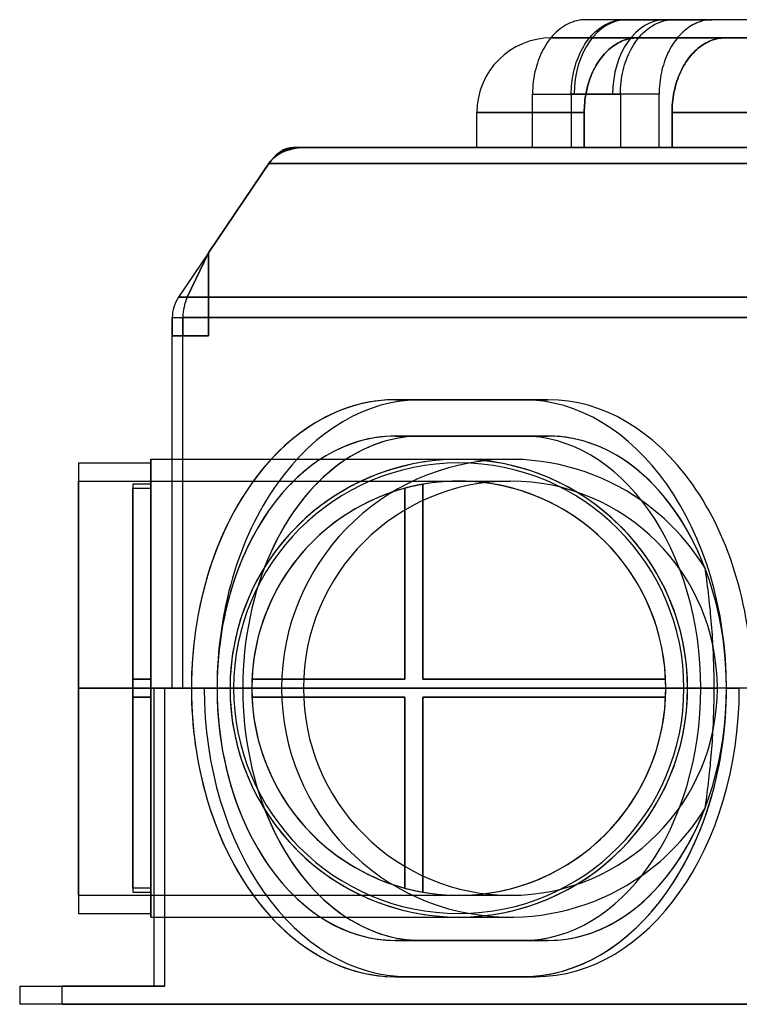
# Model space of a CAD drawing. Header units: millimetres. Extents: x -266 to 266, y 0 to 271.
# Tile 1 of 3: x -266 to -67, y 0 to 271. Entities that reach past the tile are written whole.
import ezdxf

# ---------------------------------------------------------------- set-up
doc = ezdxf.new("R2010")
doc.units = ezdxf.units.MM
doc.layers.add('MAIN-1', color=7, linetype='Continuous')

msp = doc.modelspace()

# ---------------------------------------------------------------- linework, layer by layer
at = {"layer": 'MAIN-1'}
for p, q in [((-109.73, 271), (-110.31, 270.98)), ((-98.38, 271), (-109.73, 271)), ((-99.03, 271), (-109.73, 271)), ((-99.54, 270.99), (-99.03, 271)), ((-24.18, 271), (-99.03, 271)), ((-24.18, 271), (-99.03, 271)), ((-99.03, 271), (-87.77, 271)), ((-85.54, 271), (-98.38, 271)), ((-87.77, 271), (-74.84, 271)), ((-86.1, 270.98), (-85.54, 271)), ((0, 271), (-85.54, 271)), ((-74.84, 271), (-75.35, 270.99)), ((0, 271), (-74.84, 271)), ((-116.73, 268.49), (-117.27, 268.06)), ((-116.18, 268.89), (-116.73, 268.49)), ((-115.64, 269.24), (-116.18, 268.89)), ((-115.1, 269.56), (-115.64, 269.24)), ((-114.55, 269.85), (-115.1, 269.56)), ((-113.97, 270.12), (-114.55, 269.85)), ((-113.37, 270.35), (-113.97, 270.12)), ((-112.76, 270.55), (-113.37, 270.35)), ((-112.14, 270.72), (-112.76, 270.55)), ((-111.53, 270.84), (-112.14, 270.72)), ((-110.91, 270.93), (-111.53, 270.84)), ((-110.31, 270.98), (-110.91, 270.93)), ((-106.61, 268.03), (-106.14, 268.41)), ((-106.14, 268.41), (-105.67, 268.77)), ((-105.67, 268.77), (-105.2, 269.09)), ((-105.2, 269.09), (-104.73, 269.38)), ((-104.73, 269.38), (-104.25, 269.65)), ((-104.25, 269.65), (-103.76, 269.9)), ((-103.76, 269.9), (-103.26, 270.13)), ((-103.26, 270.13), (-102.74, 270.33)), ((-102.74, 270.33), (-102.21, 270.51)), ((-102.21, 270.51), (-101.67, 270.66)), ((-101.67, 270.66), (-101.13, 270.79)), ((-101.13, 270.79), (-100.59, 270.88)), ((-100.59, 270.88), (-100.06, 270.95)), ((-100.06, 270.95), (-99.54, 270.99)), ((-92.81, 268.28), (-92.29, 268.68)), ((-92.29, 268.68), (-91.76, 269.05)), ((-91.76, 269.05), (-91.25, 269.37)), ((-91.25, 269.37), (-90.73, 269.67)), ((-90.73, 269.67), (-90.18, 269.94)), ((-90.18, 269.94), (-89.62, 270.18)), ((-89.62, 270.18), (-89.04, 270.4)), ((-89.04, 270.4), (-88.46, 270.59)), ((-88.46, 270.59), (-87.86, 270.74)), ((-87.86, 270.74), (-87.27, 270.86)), ((-87.27, 270.86), (-86.68, 270.94)), ((-86.68, 270.94), (-86.1, 270.98)), ((-81.96, 268.41), (-82.43, 268.03)), ((-81.49, 268.77), (-81.96, 268.41)), ((-81.01, 269.09), (-81.49, 268.77)), ((-80.54, 269.38), (-81.01, 269.09)), ((-80.07, 269.65), (-80.54, 269.38)), ((-79.58, 269.9), (-80.07, 269.65)), ((-79.07, 270.13), (-79.58, 269.9)), ((-78.55, 270.33), (-79.07, 270.13)), ((-78.02, 270.51), (-78.55, 270.33)), ((-77.49, 270.66), (-78.02, 270.51)), ((-76.95, 270.79), (-77.49, 270.66)), ((-76.41, 270.88), (-76.95, 270.79)), ((-75.88, 270.95), (-76.41, 270.88)), ((-75.35, 270.99), (-75.88, 270.95)), ((-119.28, 266), (-119.74, 265.42)), ((-118.81, 266.55), (-119.28, 266)), ((-95.46, 266), (-119.13, 266)), ((-119.13, 266), (-108.6, 266)), ((-118.31, 267.08), (-118.81, 266.55)), ((-117.8, 267.59), (-118.31, 267.08)), ((-117.27, 268.06), (-117.8, 267.59)), ((-109.17, 265.27), (-108.79, 265.77)), ((-108.79, 265.77), (-108.39, 266.25)), ((-108.6, 266), (-95.46, 266)), ((-108.39, 266.25), (-107.97, 266.73)), ((-107.97, 266.73), (-107.53, 267.19)), ((-107.53, 267.19), (-107.08, 267.62)), ((-107.08, 267.62), (-106.61, 268.03)), ((-98.36, 265.59), (-98.85, 265.44)), ((-98.85, 265.44), (-98.36, 265.59)), ((-97.87, 265.72), (-98.36, 265.59)), ((-98.36, 265.59), (-97.87, 265.72)), ((-97.38, 265.82), (-97.87, 265.72)), ((-97.87, 265.72), (-97.38, 265.82)), ((-96.89, 265.9), (-97.38, 265.82)), ((-97.38, 265.82), (-96.89, 265.9)), ((-96.4, 265.96), (-96.89, 265.9)), ((-96.89, 265.9), (-96.4, 265.96)), ((-95.92, 265.99), (-96.4, 265.96)), ((-96.4, 265.96), (-95.92, 265.99)), ((-95.46, 266), (-95.92, 265.99)), ((-95.92, 265.99), (-95.46, 266)), ((-95.66, 265.29), (-95.23, 265.84)), ((-24.18, 266), (-95.46, 266)), ((-95.46, 266), (-24.18, 266)), ((-95.23, 265.84), (-94.79, 266.37)), ((-94.79, 266.37), (-94.32, 266.89)), ((-94.32, 266.89), (-93.83, 267.38)), ((-93.83, 267.38), (-93.32, 267.85)), ((-93.32, 267.85), (-92.81, 268.28)), ((-84.61, 265.77), (-84.99, 265.27)), ((-84.21, 266.25), (-84.61, 265.77)), ((-83.78, 266.73), (-84.21, 266.25)), ((-83.35, 267.19), (-83.78, 266.73)), ((-82.89, 267.62), (-83.35, 267.19)), ((-82.43, 268.03), (-82.89, 267.62)), ((-74.67, 265.44), (-74.18, 265.59)), ((-74.18, 265.59), (-74.67, 265.44)), ((-74.18, 265.59), (-73.69, 265.72)), ((-73.69, 265.72), (-74.18, 265.59)), ((-73.69, 265.72), (-73.19, 265.82)), ((-73.19, 265.82), (-73.69, 265.72)), ((-73.19, 265.82), (-72.7, 265.9)), ((-72.7, 265.9), (-73.19, 265.82)), ((-72.7, 265.9), (-72.22, 265.96)), ((-72.22, 265.96), (-72.7, 265.9)), ((-72.22, 265.96), (-71.74, 265.99)), ((-71.74, 265.99), (-72.22, 265.96)), ((-71.74, 265.99), (-71.27, 266)), ((-71.27, 266), (-71.74, 265.99)), ((-71.27, 266), (0, 266)), ((0, 266), (-71.27, 266)), ((71.27, 266), (-71.27, 266)), ((-71.27, 266), (71.27, 266)), ((-120.99, 263.55), (-121.38, 262.84)), ((-120.58, 264.21), (-120.99, 263.55)), ((-120.17, 264.83), (-120.58, 264.21)), ((-119.74, 265.42), (-120.17, 264.83)), ((-110.9, 262.47), (-110.58, 263.08)), ((-110.58, 263.08), (-110.24, 263.67)), ((-110.24, 263.67), (-109.89, 264.24)), ((-109.89, 264.24), (-109.53, 264.77)), ((-109.53, 264.77), (-109.17, 265.27)), ((-102.88, 263.17), (-103.3, 262.81)), ((-103.3, 262.81), (-102.88, 263.17)), ((-102.44, 263.52), (-102.88, 263.17)), ((-102.88, 263.17), (-102.44, 263.52)), ((-102.01, 263.83), (-102.44, 263.52)), ((-102.44, 263.52), (-102.01, 263.83)), ((-101.58, 264.12), (-102.01, 263.83)), ((-102.01, 263.83), (-101.58, 264.12)), ((-101.15, 264.39), (-101.58, 264.12)), ((-101.58, 264.12), (-101.15, 264.39)), ((-100.72, 264.63), (-101.15, 264.39)), ((-101.15, 264.39), (-100.72, 264.63)), ((-100.27, 264.86), (-100.72, 264.63)), ((-100.72, 264.63), (-100.27, 264.86)), ((-99.81, 265.07), (-100.27, 264.86)), ((-100.27, 264.86), (-99.81, 265.07)), ((-99.33, 265.27), (-99.81, 265.07)), ((-99.81, 265.07), (-99.33, 265.27)), ((-98.85, 265.44), (-99.33, 265.27)), ((-99.33, 265.27), (-98.85, 265.44)), ((-97.19, 262.86), (-96.82, 263.52)), ((-96.82, 263.52), (-96.44, 264.14)), ((-96.44, 264.14), (-96.05, 264.73)), ((-96.05, 264.73), (-95.66, 265.29)), ((-86.39, 263.08), (-86.72, 262.47)), ((-86.05, 263.67), (-86.39, 263.08)), ((-85.7, 264.24), (-86.05, 263.67)), ((-85.35, 264.77), (-85.7, 264.24)), ((-84.99, 265.27), (-85.35, 264.77)), ((-79.12, 262.81), (-78.69, 263.17)), ((-78.69, 263.17), (-79.12, 262.81)), ((-78.69, 263.17), (-78.26, 263.52)), ((-78.26, 263.52), (-78.69, 263.17)), ((-78.26, 263.52), (-77.83, 263.83)), ((-77.83, 263.83), (-78.26, 263.52)), ((-77.83, 263.83), (-77.39, 264.12)), ((-77.39, 264.12), (-77.83, 263.83)), ((-77.39, 264.12), (-76.96, 264.39)), ((-76.96, 264.39), (-77.39, 264.12)), ((-76.96, 264.39), (-76.53, 264.63)), ((-76.53, 264.63), (-76.96, 264.39)), ((-76.53, 264.63), (-76.09, 264.86)), ((-76.09, 264.86), (-76.53, 264.63)), ((-76.09, 264.86), (-75.62, 265.07)), ((-75.62, 265.07), (-76.09, 264.86)), ((-75.62, 265.07), (-75.15, 265.27)), ((-75.15, 265.27), (-75.62, 265.07)), ((-75.15, 265.27), (-74.67, 265.44)), ((-74.67, 265.44), (-75.15, 265.27)), ((-122.44, 260.58), (-122.74, 259.79)), ((-122.11, 261.35), (-122.44, 260.58)), ((-121.76, 262.11), (-122.11, 261.35)), ((-121.38, 262.84), (-121.76, 262.11)), ((-112.04, 259.86), (-111.79, 260.52)), ((-111.79, 260.52), (-111.51, 261.19)), ((-111.51, 261.19), (-111.22, 261.84)), ((-111.22, 261.84), (-110.9, 262.47)), ((-105.62, 260.25), (-105.95, 259.79)), ((-105.95, 259.79), (-105.62, 260.25)), ((-105.28, 260.71), (-105.62, 260.25)), ((-105.62, 260.25), (-105.28, 260.71)), ((-104.91, 261.15), (-105.28, 260.71)), ((-105.28, 260.71), (-104.91, 261.15)), ((-104.53, 261.59), (-104.91, 261.15)), ((-104.91, 261.15), (-104.53, 261.59)), ((-104.13, 262.01), (-104.53, 261.59)), ((-104.53, 261.59), (-104.13, 262.01)), ((-103.72, 262.42), (-104.13, 262.01)), ((-104.13, 262.01), (-103.72, 262.42)), ((-103.3, 262.81), (-103.72, 262.42)), ((-103.72, 262.42), (-103.3, 262.81)), ((-98.48, 260), (-98.19, 260.74)), ((-98.19, 260.74), (-97.88, 261.46)), ((-97.88, 261.46), (-97.55, 262.17)), ((-97.55, 262.17), (-97.19, 262.86)), ((-87.6, 260.52), (-87.86, 259.86)), ((-87.33, 261.19), (-87.6, 260.52)), ((-87.03, 261.84), (-87.33, 261.19)), ((-86.72, 262.47), (-87.03, 261.84)), ((-81.77, 259.79), (-81.44, 260.25)), ((-81.44, 260.25), (-81.77, 259.79)), ((-81.44, 260.25), (-81.09, 260.71)), ((-81.09, 260.71), (-81.44, 260.25)), ((-81.09, 260.71), (-80.73, 261.15)), ((-80.73, 261.15), (-81.09, 260.71)), ((-80.73, 261.15), (-80.34, 261.59)), ((-80.34, 261.59), (-80.73, 261.15)), ((-80.34, 261.59), (-79.95, 262.01)), ((-79.95, 262.01), (-80.34, 261.59)), ((-79.95, 262.01), (-79.54, 262.42)), ((-79.54, 262.42), (-79.95, 262.01)), ((-79.54, 262.42), (-79.12, 262.81)), ((-79.12, 262.81), (-79.54, 262.42)), ((-123.25, 258.23), (-123.47, 257.44)), ((-123.01, 259.01), (-123.25, 258.23)), ((-122.74, 259.79), (-123.01, 259.01)), ((-112.86, 257.17), (-112.68, 257.86)), ((-112.68, 257.86), (-112.49, 258.52)), ((-112.49, 258.52), (-112.28, 259.19)), ((-112.28, 259.19), (-112.04, 259.86)), ((-107.21, 257.71), (-107.51, 257.14)), ((-107.51, 257.14), (-107.21, 257.71)), ((-106.91, 258.27), (-107.21, 257.71)), ((-107.21, 257.71), (-106.91, 258.27)), ((-106.6, 258.8), (-106.91, 258.27)), ((-106.91, 258.27), (-106.6, 258.8)), ((-106.28, 259.31), (-106.6, 258.8)), ((-106.6, 258.8), (-106.28, 259.31)), ((-105.95, 259.79), (-106.28, 259.31)), ((-106.28, 259.31), (-105.95, 259.79)), ((-99.38, 257.04), (-99.19, 257.8)), ((-99.19, 257.8), (-98.98, 258.53)), ((-98.98, 258.53), (-98.74, 259.27)), ((-98.74, 259.27), (-98.48, 260)), ((-88.5, 257.86), (-88.68, 257.17)), ((-88.3, 258.52), (-88.5, 257.86)), ((-88.09, 259.19), (-88.3, 258.52)), ((-87.86, 259.86), (-88.09, 259.19)), ((-83.32, 257.14), (-83.03, 257.71)), ((-83.03, 257.71), (-83.32, 257.14)), ((-83.03, 257.71), (-82.73, 258.27)), ((-82.73, 258.27), (-83.03, 257.71)), ((-82.73, 258.27), (-82.41, 258.8)), ((-82.41, 258.8), (-82.73, 258.27)), ((-82.41, 258.8), (-82.09, 259.31)), ((-82.09, 259.31), (-82.41, 258.8)), ((-82.09, 259.31), (-81.77, 259.79)), ((-81.77, 259.79), (-82.09, 259.31)), ((-123.99, 254.87), (-124.12, 253.98)), ((-123.84, 255.75), (-123.99, 254.87)), ((-123.67, 256.61), (-123.84, 255.75)), ((-123.47, 257.44), (-123.67, 256.61)), ((-113.41, 254.22), (-113.3, 254.97)), ((-113.3, 254.97), (-113.17, 255.72)), ((-113.17, 255.72), (-113.02, 256.46)), ((-113.02, 256.46), (-112.86, 257.17)), ((-108.3, 255.34), (-108.53, 254.73)), ((-108.53, 254.73), (-108.3, 255.34)), ((-108.05, 255.95), (-108.3, 255.34)), ((-108.3, 255.34), (-108.05, 255.95)), ((-107.79, 256.55), (-108.05, 255.95)), ((-108.05, 255.95), (-107.79, 256.55)), ((-107.51, 257.14), (-107.79, 256.55)), ((-107.79, 256.55), (-107.51, 257.14)), ((-99.85, 254.6), (-99.72, 255.43)), ((-99.72, 255.43), (-99.56, 256.25)), ((-99.56, 256.25), (-99.38, 257.04)), ((-89.12, 254.97), (-89.23, 254.22)), ((-88.99, 255.72), (-89.12, 254.97)), ((-88.84, 256.46), (-88.99, 255.72)), ((-88.68, 257.17), (-88.84, 256.46)), ((-84.34, 254.73), (-84.11, 255.34)), ((-84.11, 255.34), (-84.34, 254.73)), ((-84.11, 255.34), (-83.87, 255.95)), ((-83.87, 255.95), (-84.11, 255.34)), ((-83.87, 255.95), (-83.6, 256.55)), ((-83.6, 256.55), (-83.87, 255.95)), ((-83.6, 256.55), (-83.32, 257.14)), ((-83.32, 257.14), (-83.6, 256.55)), ((-124.28, 252.2), (-124.32, 251.33)), ((-124.21, 253.09), (-124.28, 252.2)), ((-124.12, 253.98), (-124.21, 253.09)), ((-113.62, 251.94), (-113.57, 252.69)), ((-113.57, 252.69), (-113.5, 253.45)), ((-113.5, 253.45), (-113.41, 254.22)), ((-109.27, 252.28), (-109.42, 251.63)), ((-109.42, 251.63), (-109.27, 252.28)), ((-109.11, 252.9), (-109.27, 252.28)), ((-109.27, 252.28), (-109.11, 252.9)), ((-108.93, 253.51), (-109.11, 252.9)), ((-109.11, 252.9), (-108.93, 253.51)), ((-108.74, 254.12), (-108.93, 253.51)), ((-108.93, 253.51), (-108.74, 254.12)), ((-108.53, 254.73), (-108.74, 254.12)), ((-108.74, 254.12), (-108.53, 254.73)), ((-100.14, 251.28), (-100.1, 252.09)), ((-100.1, 252.09), (-100.04, 252.92)), ((-100.04, 252.92), (-99.96, 253.76)), ((-99.96, 253.76), (-99.85, 254.6)), ((-89.39, 252.69), (-89.44, 251.94)), ((-89.32, 253.45), (-89.39, 252.69)), ((-89.23, 254.22), (-89.32, 253.45)), ((-85.24, 251.63), (-85.09, 252.28)), ((-85.09, 252.28), (-85.24, 251.63)), ((-85.09, 252.28), (-84.92, 252.9)), ((-84.92, 252.9), (-85.09, 252.28)), ((-84.92, 252.9), (-84.75, 253.51)), ((-84.75, 253.51), (-84.92, 252.9)), ((-84.75, 253.51), (-84.55, 254.12)), ((-84.55, 254.12), (-84.75, 253.51)), ((-84.55, 254.12), (-84.34, 254.73)), ((-84.34, 254.73), (-84.55, 254.12)), ((-124.32, 251.33), (-124.33, 250.48)), ((-124.33, 250.48), (-112.89, 250.48)), ((-124.33, 235.8), (-124.33, 250.48)), ((-113.66, 250.48), (-113.65, 251.2)), ((-113.66, 250.48), (-113.66, 235.8)), ((-102.28, 250.48), (-113.66, 250.48)), ((-113.65, 251.2), (-113.62, 251.94)), ((-112.89, 250.48), (-100.15, 250.48)), ((-109.8, 249.59), (-109.89, 248.89)), ((-109.89, 248.89), (-109.8, 249.59)), ((-109.69, 250.28), (-109.8, 249.59)), ((-109.8, 249.59), (-109.69, 250.28)), ((-109.57, 250.96), (-109.69, 250.28)), ((-109.69, 250.28), (-109.57, 250.96)), ((-109.42, 251.63), (-109.57, 250.96)), ((-109.57, 250.96), (-109.42, 251.63)), ((-89.47, 250.48), (-102.28, 250.48)), ((-100.15, 250.48), (-100.14, 251.28)), ((-100.15, 250.48), (-100.15, 235.8)), ((-89.44, 251.94), (-89.47, 251.2)), ((-89.47, 251.2), (-89.47, 250.48)), ((-89.47, 235.8), (-89.47, 250.48)), ((-85.71, 248.89), (-85.62, 249.59)), ((-85.62, 249.59), (-85.71, 248.89)), ((-85.62, 249.59), (-85.51, 250.28)), ((-85.51, 250.28), (-85.62, 249.59)), ((-85.51, 250.28), (-85.38, 250.96)), ((-85.38, 250.96), (-85.51, 250.28)), ((-85.38, 250.96), (-85.24, 251.63)), ((-85.24, 251.63), (-85.38, 250.96)), ((-110.06, 246.81), (-110.09, 246.14)), ((-110.09, 246.14), (-110.06, 246.81)), ((-110.02, 247.5), (-110.06, 246.81)), ((-110.06, 246.81), (-110.02, 247.5)), ((-109.97, 248.2), (-110.02, 247.5)), ((-110.02, 247.5), (-109.97, 248.2)), ((-109.89, 248.89), (-109.97, 248.2)), ((-109.97, 248.2), (-109.89, 248.89)), ((-85.91, 246.14), (-85.88, 246.81)), ((-85.88, 246.81), (-85.91, 246.14)), ((-85.88, 246.81), (-85.84, 247.5)), ((-85.84, 247.5), (-85.88, 246.81)), ((-85.84, 247.5), (-85.78, 248.2)), ((-85.78, 248.2), (-85.84, 247.5)), ((-85.78, 248.2), (-85.71, 248.89)), ((-85.71, 248.89), (-85.78, 248.2)), ((-113.66, 245.48), (-139.65, 245.48)), ((-139.65, 245.48), (-110.1, 245.48)), ((-139.65, 235.8), (-139.65, 245.48)), ((-110.1, 245.48), (-113.66, 245.48)), ((-110.09, 246.14), (-110.1, 245.48)), ((-110.1, 245.48), (-110.09, 246.14)), ((-110.1, 245.48), (-110.1, 235.8)), ((-110.1, 235.8), (-110.1, 245.48)), ((-85.91, 245.48), (-85.91, 246.14)), ((-85.91, 246.14), (-85.91, 245.48)), ((-85.91, 235.8), (-85.91, 245.48)), ((-85.91, 245.48), (85.91, 245.48)), ((-85.91, 245.48), (-85.91, 235.8)), ((85.91, 245.48), (-85.91, 245.48)), ((-188.71, 235.8), (-190.24, 235.8)), ((-188.71, 235.8), (-190.24, 235.8)), ((-190.24, 235.8), (-188.71, 235.8)), ((-190.24, 235.8), (-188.71, 235.8)), ((-190.24, 235.8), (-188.71, 235.8)), ((-188.7, 235.8), (-190.24, 235.8)), ((-188.71, 235.8), (-188.71, 235.8)), ((-188.71, 235.8), (-188.71, 235.8)), ((-188.71, 235.8), (-188.7, 235.8)), ((-188.7, 235.8), (-186.52, 235.8)), ((-188.69, 235.8), (-114, 235.8)), ((-188.69, 235.8), (-188.69, 235.8)), ((-37.08, 235.8), (-188.69, 235.8)), ((-188.69, 235.8), (-186.52, 235.8)), ((-188.69, 235.8), (-186.52, 235.8)), ((-188.69, 235.8), (-188.69, 235.8)), ((-188.69, 235.8), (-188.69, 235.8)), ((-186.52, 235.8), (-188.69, 235.8)), ((-186.52, 235.8), (-188.69, 235.8)), ((-186.52, 235.8), (-39.27, 235.8)), ((-139.65, 235.8), (-110.1, 235.8)), ((-124.33, 235.8), (-114, 235.8)), ((-110.1, 235.8), (-124.33, 235.8)), ((-114, 235.8), (-113.68, 235.8)), ((-113.68, 235.8), (-113.37, 235.8)), ((-113.66, 235.8), (-110.1, 235.8)), ((-89.47, 235.8), (-113.66, 235.8)), ((-113.37, 235.8), (-113.05, 235.8)), ((-113.05, 235.8), (-112.73, 235.8)), ((-112.73, 235.8), (-112.41, 235.8)), ((-112.41, 235.8), (-112.09, 235.8)), ((-112.09, 235.8), (-111.77, 235.8)), ((-111.77, 235.8), (-100.15, 235.8)), ((-111.77, 235.8), (-37.08, 235.8)), ((-100.15, 235.8), (-85.91, 235.8)), ((-85.91, 235.8), (-89.47, 235.8)), ((-85.91, 235.8), (-37.14, 235.8)), ((85.91, 235.8), (-85.91, 235.8)), ((-196.59, 231.94), (-213.55, 206.87)), ((-213.55, 206.87), (-196.59, 231.94)), ((-213.55, 206.87), (-196.99, 231.4)), ((-196.99, 231.4), (-213.55, 206.87)), ((-213.55, 206.87), (-196.98, 231.4)), ((-196.98, 231.4), (-213.55, 206.87)), ((-196.99, 231.4), (-196.99, 231.4)), ((-40.52, 231.4), (-196.98, 231.4)), ((-196.98, 231.4), (-40.52, 231.4)), ((-213.55, 206.87), (-221.84, 194.59)), ((-213.55, 206.87), (-221.84, 194.59)), ((-213.55, 206.87), (-219.41, 194.59)), ((-219.41, 194.59), (-213.55, 206.87)), ((-213.55, 206.87), (-219.41, 194.59)), ((-213.55, 206.87), (-219.41, 194.59)), ((-213.55, 184), (-213.55, 206.87)), ((-213.55, 206.87), (-213.55, 206.87)), ((-213.55, 206.87), (-213.55, 206.87)), ((-213.55, 184), (-213.55, 206.87)), ((-213.55, 206.87), (-213.55, 206.86)), ((-213.55, 206.87), (-213.55, 206.87)), ((-213.55, 206.87), (-213.55, 184)), ((-213.55, 206.87), (-213.55, 206.87)), ((-213.55, 206.86), (-213.55, 184)), ((-221.84, 194.59), (-219.41, 194.59)), ((-219.41, 194.59), (-221.84, 194.59)), ((-221.84, 194.59), (-221.84, 194.59)), ((-53.24, 194.59), (-219.41, 194.59)), ((-219.41, 194.59), (-58.21, 194.59)), ((-223.55, 189), (-220.62, 189)), ((-223.55, 189), (-223.55, 184)), ((-223.55, 189), (-220.62, 189)), ((-223.55, 184), (-223.55, 189)), ((-223.55, 189), (-223.55, 189)), ((-220.62, 189), (-220.62, 184)), ((-220.62, 184), (-220.62, 189)), ((-220.62, 184), (-220.62, 189)), ((-220.62, 189), (-220.62, 184)), ((-54.45, 189), (-220.62, 189)), ((-220.62, 189), (-58.45, 189)), ((-223.55, 184), (-220.62, 184)), ((-223.55, 87), (-223.55, 184)), ((-223.55, 184), (-220.62, 184)), ((-223.55, 184), (-220.62, 184)), ((-220.62, 184), (-223.55, 184)), ((-223.55, 150), (-223.55, 184)), ((-223.55, 184), (-223.55, 184)), ((-223.55, 184), (-223.55, 184)), ((-220.62, 184), (-213.55, 184)), ((-220.62, 184), (-220.62, 184)), ((-220.62, 184), (-220.62, 184)), ((-220.62, 87), (-220.62, 184)), ((-213.55, 184), (-220.62, 184)), ((-220.62, 184), (-220.62, 184)), ((-213.55, 184), (-220.62, 184)), ((-220.62, 184), (-220.62, 184)), ((-220.62, 150), (-220.62, 184)), ((-220.62, 184), (-213.55, 184)), ((-213.55, 184), (-213.55, 184)), ((-213.55, 184), (-213.55, 184)), ((-162.14, 166.4), (-155.07, 166.4)), ((-162.14, 166.4), (-155.07, 166.4)), ((-127.07, 166.4), (-162.14, 166.4)), ((-162.14, 166.4), (-127.07, 166.4)), ((-155.07, 166.4), (-120, 166.4)), ((-120, 166.4), (-155.07, 166.4)), ((-127.07, 166.4), (-120, 166.4)), ((-127.07, 166.4), (-120, 166.4)), ((-162.14, 156.4), (-155.07, 156.4)), ((-162.14, 156.4), (-155.07, 156.4)), ((-162.14, 156.4), (-127.07, 156.4)), ((-127.07, 156.4), (-162.14, 156.4)), ((-155.07, 156.4), (-120, 156.4)), ((-120, 156.4), (-155.07, 156.4)), ((-127.07, 156.4), (-120, 156.4)), ((-127.07, 156.4), (-120, 156.4)), ((-229.43, 87), (-229.43, 150)), ((-229.43, 150), (-229.43, 87)), ((-229.43, 150), (-130.43, 150)), ((-223.55, 87), (-223.55, 150)), ((-220.62, 87), (-220.62, 150)), ((-249.38, 149), (-249.38, 87)), ((-249.38, 149), (-249.38, 87)), ((-249.38, 149), (-229.43, 149)), ((-229.43, 87), (-229.43, 149)), ((-249.38, 87), (-249.38, 144)), ((-249.38, 144), (-130.43, 144)), ((-234.43, 143.13), (-234.43, 142.02)), ((-229.43, 143.13), (-234.43, 143.13)), ((-234.43, 143.13), (-234.43, 89.5)), ((-234.43, 142.02), (-229.43, 142.02)), ((-234.43, 89.5), (-234.43, 142.02)), ((-229.43, 142.02), (-229.43, 143.13)), ((-229.43, 89.5), (-229.43, 143.13)), ((-229.43, 142.02), (-229.43, 89.5)), ((-159.54, 142.02), (-159.54, 142.02)), ((-159.54, 89.5), (-159.54, 142.02)), ((-159.54, 142.02), (-159.54, 89.5)), ((-154.54, 143.13), (-154.54, 143.13)), ((-154.54, 89.5), (-154.54, 143.13)), ((-154.54, 143.13), (-154.54, 89.5)), ((-198.66, 119.42), (-199.17, 118.55)), ((-198.13, 120.27), (-198.66, 119.42)), ((-76.93, 120.27), (-76.8, 119.42)), ((-76.8, 119.42), (-76.68, 118.55)), ((-200.15, 116.78), (-200.62, 115.89)), ((-199.67, 117.67), (-200.15, 116.78)), ((-199.17, 118.55), (-199.67, 117.67)), ((-76.68, 118.55), (-76.55, 117.67)), ((-76.55, 117.67), (-76.43, 116.78)), ((-76.43, 116.78), (-76.31, 115.89)), ((-201.52, 114.08), (-201.95, 113.16)), ((-201.08, 114.99), (-201.52, 114.08)), ((-200.62, 115.89), (-201.08, 114.99)), ((-76.31, 115.89), (-76.2, 114.99)), ((-76.2, 114.99), (-76.08, 114.08)), ((-76.08, 114.08), (-75.97, 113.16)), ((-202.76, 111.3), (-203.14, 110.36)), ((-202.36, 112.23), (-202.76, 111.3)), ((-201.95, 113.16), (-202.36, 112.23)), ((-75.97, 113.16), (-75.86, 112.23)), ((-75.86, 112.23), (-75.76, 111.3)), ((-75.76, 111.3), (-75.66, 110.36)), ((-203.87, 108.47), (-204.2, 107.52)), ((-203.51, 109.42), (-203.87, 108.47)), ((-203.14, 110.36), (-203.51, 109.42)), ((-75.66, 110.36), (-75.56, 109.42)), ((-75.56, 109.42), (-75.46, 108.47)), ((-75.46, 108.47), (-75.37, 107.52)), ((-204.53, 106.56), (-204.83, 105.59)), ((-204.2, 107.52), (-204.53, 106.56)), ((-75.37, 107.52), (-75.28, 106.56)), ((-75.28, 106.56), (-75.2, 105.59)), ((-205.4, 103.65), (-205.66, 102.68)), ((-205.12, 104.62), (-205.4, 103.65)), ((-204.83, 105.59), (-205.12, 104.62)), ((-75.2, 105.59), (-75.12, 104.62)), ((-75.12, 104.62), (-75.05, 103.65)), ((-75.05, 103.65), (-74.97, 102.68)), ((-206.13, 100.72), (-206.34, 99.73)), ((-205.9, 101.7), (-206.13, 100.72)), ((-205.66, 102.68), (-205.9, 101.7)), ((-74.97, 102.68), (-74.91, 101.7)), ((-74.91, 101.7), (-74.84, 100.72)), ((-74.84, 100.72), (-74.78, 99.73)), ((-206.71, 97.77), (-206.87, 96.78)), ((-206.53, 98.75), (-206.71, 97.77)), ((-206.34, 99.73), (-206.53, 98.75)), ((-74.78, 99.73), (-74.73, 98.75)), ((-74.73, 98.75), (-74.68, 97.77)), ((-74.68, 97.77), (-74.63, 96.78)), ((-207.02, 95.8), (-207.15, 94.81)), ((-206.87, 96.78), (-207.02, 95.8)), ((-74.63, 96.78), (-74.59, 95.8)), ((-74.59, 95.8), (-74.56, 94.81)), ((-207.37, 92.84), (-207.45, 91.86)), ((-207.27, 93.83), (-207.37, 92.84)), ((-207.15, 94.81), (-207.27, 93.83)), ((-74.56, 94.81), (-74.52, 93.83)), ((-74.52, 93.83), (-74.5, 92.84)), ((-74.5, 92.84), (-74.47, 91.86)), ((-234.43, 89.5), (-234.43, 87)), ((-234.43, 87), (-234.43, 89.5)), ((-234.43, 89.5), (-229.43, 89.5)), ((-229.43, 89.5), (-234.43, 89.5)), ((-234.43, 89.5), (-229.43, 89.5)), ((-229.43, 89.5), (-234.43, 89.5)), ((-234.43, 89.5), (-234.43, 89.5)), ((-234.43, 89.5), (-234.43, 89.5)), ((-229.43, 89.5), (-229.43, 87)), ((-229.43, 87), (-229.43, 89.5)), ((-229.43, 89.5), (-229.43, 89.5)), ((-229.43, 89.5), (-229.43, 89.5)), ((-207.57, 89.91), (-207.61, 88.93)), ((-207.52, 90.88), (-207.57, 89.91)), ((-207.45, 91.86), (-207.52, 90.88)), ((-201.58, 89.5), (-201.58, 89.5)), ((-201.58, 89.5), (-159.54, 89.5)), ((-159.54, 89.5), (-201.58, 89.5)), ((-159.54, 89.5), (-159.54, 89.5)), ((-154.54, 89.5), (-154.54, 89.5)), ((-154.54, 89.5), (-87.69, 89.5)), ((-87.69, 89.5), (-154.54, 89.5)), ((-87.69, 89.5), (-87.69, 89.5)), ((-74.47, 91.86), (-74.45, 90.88)), ((-74.45, 90.88), (-74.44, 89.91)), ((-74.44, 89.91), (-74.43, 88.93)), ((-229.43, 87), (-249.38, 87)), ((-249.38, 87), (-229.43, 87)), ((-249.38, 87), (-234.43, 87)), ((-234.43, 87), (-249.38, 87)), ((-249.38, 30), (-249.38, 87)), ((-249.38, 87), (-249.38, 25)), ((-249.38, 87), (-249.38, 25)), ((-234.43, 87), (-234.43, 84.5)), ((-234.43, 84.5), (-234.43, 87)), ((-77.99, 87), (-229.43, 87)), ((-229.43, 87), (-193.43, 87)), ((-187.43, 87), (-229.43, 87)), ((-229.43, 87), (-73.43, 87)), ((-229.43, 84.5), (-229.43, 87)), ((-229.43, 87), (-229.43, 84.5)), ((-229.43, 87), (-229.43, 24)), ((-229.43, 24), (-229.43, 87)), ((-229.43, 25), (-229.43, 87)), ((-228.5, 87), (-225.57, 87)), ((-228.5, 87), (-228.5, 87)), ((-228.5, 87), (-225.57, 87)), ((-228.5, 24), (-228.5, 87)), ((-228.5, 5), (-228.5, 87)), ((-214.75, 87), (-225.57, 87)), ((-225.57, 87), (-214.75, 87)), ((-225.57, 24), (-225.57, 87)), ((-225.57, 5), (-225.57, 87)), ((-223.55, 87), (-220.62, 87)), ((-223.55, 87), (-220.62, 87)), ((-223.55, 87), (-223.55, 87)), ((-211.21, 87), (-220.62, 87)), ((-220.62, 87), (-211.21, 87)), ((-214.75, 87), (-218.28, 87)), ((-218.28, 87), (-214.75, 87)), ((-211.21, 87), (-214.75, 87)), ((-214.75, 87), (-211.21, 87)), ((-204.14, 87), (-211.21, 87)), ((-211.21, 87), (-207.64, 87)), ((-207.63, 87.97), (-207.64, 87)), ((-207.64, 87), (-207.64, 87)), ((-207.64, 87), (-207.63, 86.03)), ((-207.61, 88.93), (-207.63, 87.97)), ((-206.64, 87), (-206.64, 87)), ((-201.64, 87), (-201.64, 87)), ((-201.64, 87), (-201.64, 87)), ((-87.64, 87), (-87.64, 87)), ((-87.64, 87), (-87.64, 87)), ((-82.64, 87), (-82.64, 87)), ((-81.64, 87), (-81.64, 87)), ((-70.92, 87), (-77.99, 87)), ((-77.99, 87), (-74.42, 87)), ((-74.42, 87), (-77.99, 87)), ((-74.43, 88.93), (-74.42, 87.97)), ((-74.42, 87.97), (-74.42, 87)), ((-74.42, 87), (-74.42, 86.03)), ((-70.92, 87), (-67.39, 87)), ((-67.39, 87), (-70.92, 87)), ((-56.57, 87), (-67.39, 87)), ((-234.43, 84.5), (-229.43, 84.5)), ((-229.43, 84.5), (-234.43, 84.5)), ((-234.43, 84.5), (-234.43, 30.87)), ((-229.43, 84.5), (-234.43, 84.5)), ((-234.43, 84.5), (-229.43, 84.5)), ((-234.43, 31.98), (-234.43, 84.5)), ((-234.43, 84.5), (-234.43, 84.5)), ((-234.43, 84.5), (-234.43, 84.5)), ((-229.43, 30.87), (-229.43, 84.5)), ((-229.43, 84.5), (-229.43, 31.98)), ((-229.43, 84.5), (-229.43, 84.5)), ((-229.43, 84.5), (-229.43, 84.5)), ((-207.63, 86.03), (-207.61, 85.07)), ((-207.61, 85.07), (-207.57, 84.09)), ((-207.57, 84.09), (-207.52, 83.12)), ((-201.58, 84.5), (-201.58, 84.5)), ((-159.54, 84.5), (-201.58, 84.5)), ((-201.58, 84.5), (-159.54, 84.5)), ((-159.54, 84.5), (-159.54, 31.98)), ((-159.54, 84.5), (-159.54, 84.5)), ((-159.54, 31.98), (-159.54, 84.5)), ((-154.54, 84.5), (-154.54, 30.87)), ((-154.54, 84.5), (-154.54, 84.5)), ((-154.54, 30.87), (-154.54, 84.5)), ((-87.69, 84.5), (-154.54, 84.5)), ((-154.54, 84.5), (-87.69, 84.5)), ((-87.69, 84.5), (-87.69, 84.5)), ((-74.44, 84.09), (-74.45, 83.12)), ((-74.43, 85.07), (-74.44, 84.09)), ((-74.42, 86.03), (-74.43, 85.07)), ((-207.52, 83.12), (-207.45, 82.14)), ((-207.45, 82.14), (-207.37, 81.16)), ((-74.47, 82.14), (-74.5, 81.16)), ((-74.45, 83.12), (-74.47, 82.14)), ((-207.37, 81.16), (-207.27, 80.17)), ((-207.27, 80.17), (-207.15, 79.19)), ((-207.15, 79.19), (-207.02, 78.2)), ((-74.56, 79.19), (-74.59, 78.2)), ((-74.52, 80.17), (-74.56, 79.19)), ((-74.5, 81.16), (-74.52, 80.17)), ((-207.02, 78.2), (-206.87, 77.22)), ((-206.87, 77.22), (-206.71, 76.23)), ((-206.71, 76.23), (-206.53, 75.25)), ((-74.68, 76.23), (-74.73, 75.25)), ((-74.63, 77.22), (-74.68, 76.23)), ((-74.59, 78.2), (-74.63, 77.22)), ((-206.53, 75.25), (-206.34, 74.27)), ((-206.34, 74.27), (-206.13, 73.28)), ((-206.13, 73.28), (-205.9, 72.3)), ((-74.84, 73.28), (-74.91, 72.3)), ((-74.78, 74.27), (-74.84, 73.28)), ((-74.73, 75.25), (-74.78, 74.27)), ((-205.9, 72.3), (-205.66, 71.32)), ((-205.66, 71.32), (-205.4, 70.35)), ((-74.97, 71.32), (-75.05, 70.35)), ((-74.91, 72.3), (-74.97, 71.32)), ((-205.4, 70.35), (-205.12, 69.38)), ((-205.12, 69.38), (-204.83, 68.41)), ((-204.83, 68.41), (-204.53, 67.44)), ((-75.2, 68.41), (-75.28, 67.44)), ((-75.12, 69.38), (-75.2, 68.41)), ((-75.05, 70.35), (-75.12, 69.38)), ((-204.53, 67.44), (-204.2, 66.48)), ((-204.2, 66.48), (-203.87, 65.53)), ((-203.87, 65.53), (-203.51, 64.58)), ((-75.46, 65.53), (-75.56, 64.58)), ((-75.37, 66.48), (-75.46, 65.53)), ((-75.28, 67.44), (-75.37, 66.48)), ((-203.51, 64.58), (-203.14, 63.64)), ((-203.14, 63.64), (-202.76, 62.7)), ((-202.76, 62.7), (-202.36, 61.77)), ((-75.76, 62.7), (-75.86, 61.77)), ((-75.66, 63.64), (-75.76, 62.7)), ((-75.56, 64.58), (-75.66, 63.64)), ((-202.36, 61.77), (-201.95, 60.84)), ((-201.95, 60.84), (-201.52, 59.92)), ((-201.52, 59.92), (-201.08, 59.01)), ((-76.08, 59.92), (-76.2, 59.01)), ((-75.97, 60.84), (-76.08, 59.92)), ((-75.86, 61.77), (-75.97, 60.84)), ((-201.08, 59.01), (-200.62, 58.11)), ((-200.62, 58.11), (-200.15, 57.22)), ((-200.15, 57.22), (-199.67, 56.33)), ((-76.43, 57.22), (-76.55, 56.33)), ((-76.31, 58.11), (-76.43, 57.22)), ((-76.2, 59.01), (-76.31, 58.11)), ((-199.67, 56.33), (-199.17, 55.45)), ((-199.17, 55.45), (-198.66, 54.58)), ((-198.66, 54.58), (-198.13, 53.73)), ((-76.8, 54.58), (-76.93, 53.73)), ((-76.68, 55.45), (-76.8, 54.58)), ((-76.55, 56.33), (-76.68, 55.45)), ((-249.38, 30), (-130.43, 30)), ((-229.43, 31.98), (-234.43, 31.98)), ((-234.43, 31.98), (-234.43, 30.87)), ((-234.43, 30.87), (-229.43, 30.87)), ((-229.43, 30.87), (-229.43, 31.98)), ((-159.54, 31.98), (-159.54, 31.98)), ((-154.54, 30.87), (-154.54, 30.87)), ((-249.38, 25), (-229.43, 25)), ((-229.43, 24), (-130.43, 24)), ((-228.5, 5), (-228.5, 24)), ((-225.57, 5), (-225.57, 24)), ((-162.14, 17.6), (-155.07, 17.6)), ((-162.14, 17.6), (-155.07, 17.6)), ((-127.07, 17.6), (-162.14, 17.6)), ((-162.14, 17.6), (-127.07, 17.6)), ((-120, 17.6), (-155.07, 17.6)), ((-155.07, 17.6), (-120, 17.6)), ((-127.07, 17.6), (-120, 17.6)), ((-127.07, 17.6), (-120, 17.6)), ((-162.14, 7.6), (-158.6, 7.6)), ((-162.14, 7.6), (-127.07, 7.6)), ((-162.14, 7.6), (-158.6, 7.6)), ((-127.07, 7.6), (-162.14, 7.6)), ((-123.53, 7.6), (-158.6, 7.6)), ((-158.6, 7.6), (-123.53, 7.6)), ((-127.07, 7.6), (-123.53, 7.6)), ((-127.07, 7.6), (-123.53, 7.6)), ((-265.57, 5), (-253.85, 5)), ((-265.57, 5), (-253.85, 5)), ((-265.57, 5), (-265.57, 0)), ((-225.57, 5), (-253.85, 5)), ((-253.85, 0), (-253.85, 5)), ((-253.85, 5), (-225.57, 5)), ((-253.85, 0), (-253.85, 5)), ((-228.5, 5), (-225.57, 5)), ((-228.5, 5), (-228.5, 5)), ((-228.5, 5), (-225.57, 5)), ((-253.85, 0), (-265.57, 0)), ((-253.85, 0), (-265.57, 0)), ((-28.28, 0), (-253.85, 0)), ((-253.85, 0), (-28.28, 0))]:
    msp.add_line(p, q, dxfattribs=at)
for centre, radius, start, end in [((-119.13, 245.48), 20.52, 90, 180), ((-188.7, 225.8), 10, 89.9552, 90.0448), ((-188.7, 225.8), 10, 89.9552, 90.0448), ((-213.55, 189), 10, 146.0166, 180), ((-213.55, 189), 10, 146.0166, 180), ((-144.64, 87), 63, 0, 180), ((-144.64, 87), 62, 0, 180), ((-144.64, 87), 62, 0, 180), ((-144.64, 87), 57, 0, 180), ((-144.64, 87), 57, 100.0021, 105.1533), ((-144.64, 87), 57, 100.0021, 105.1533), ((-144.64, 87), 57, 177.4862, 180), ((-144.64, 87), 57, 177.4862, 180), ((-144.64, 87), 57, 0, 2.5138), ((-144.64, 87), 57, 0, 2.5138), ((-144.64, 87), 63, 180, 0), ((-144.64, 87), 62, 180, 0), ((-144.64, 87), 62, 180, 0), ((-144.64, 87), 57, 180, 0), ((-144.64, 87), 57, 180, 182.5138), ((-144.64, 87), 57, 180, 182.5138), ((-144.64, 87), 57, 357.4862, 0), ((-144.64, 87), 57, 357.4862, 0), ((-144.64, 87), 57, 254.8467, 259.9979), ((-144.64, 87), 57, 254.8467, 259.9979)]:
    msp.add_arc(centre, radius, start, end, dxfattribs=at)
for centre, major_axis, ratio, start_param, end_param in [((-98.38, 250.48), (0, -20.52), 0.707107, 3.141593, 4.712389), ((-87.77, 250.48), (0, 20.52), 0.707107, 0, 1.570796), ((-188.7, 225.8), (0, 10), 1, 0.000781, 0.97686), ((-188.7, 225.8), (0, 10), 1, 0.000781, 0.97686), ((-183.71, 225.8), (-14.23, 3.48), 0.65872, -1.214921, -0.306451), ((-183.71, 225.8), (-14.23, 3.48), 0.65872, -1.214921, -0.306451), ((-188.7, 225.8), (-10, 0), 1, -1.570796, -0.674203), ((-188.7, 225.8), (-3.68, -9.3), 1, -2.763597, -1.867785), ((-188.7, 225.8), (3.68, 9.3), 1, 0.377996, 1.273807), ((-188.7, 225.8), (-10, 0), 1, -1.570796, -0.674203), ((-192.22, 225.8), (3.6, 9.71), 0.65872, 0.240352, 1.136163), ((-192.22, 225.8), (3.6, 9.71), 0.65872, 0.240352, 1.136163), ((-190.24, 225.8), (0, -10), 0.707107, -3.141593, -3.140811), ((-190.24, 225.8), (0, -10), 0.707107, 3.140811, 3.142374), ((-190.24, 225.8), (0, -10), 0.707107, 3.140811, 3.141593), ((-188.7, 225.8), (-10, 0), 1, -1.570796, -1.570015), ((-188.7, 225.8), (0, 10), 1, 0, 0.000781), ((-188.7, 225.8), (-10, 0), 1, -1.571578, -1.570796), ((-188.7, 225.8), (-10, 0), 1, -1.571578, -1.570796), ((-188.7, 225.8), (-10, 0), 1, -1.571578, -1.570796), ((-188.7, 225.8), (0, -10), 1, 3.140811, 3.141593), ((-192.22, 225.8), (3.6, 9.71), 0.65872, 1.148822, 1.21643), ((-192.22, 225.8), (3.6, 9.71), 0.65872, 1.148822, 1.21643), ((-213.55, 189), (0, 10), 0.707107, 0.977674, 1.570796), ((-213.55, 189), (0, 10), 0.707107, 0.977674, 1.570796), ((-213.55, 189), (0, -10), 0.707107, -2.163919, -1.570796), ((-213.55, 189), (0, -10), 0.707107, -2.163919, -1.570796), ((-162.14, 87), (0, 79.4), 0.707107, 0, 1.570796), ((-155.07, 87), (0, -79.4), 0.707107, -3.141593, -1.570796), ((-155.07, 87), (0, -79.4), 0.707107, -3.141593, -1.570796), ((-162.14, 87), (0, 79.4), 0.707107, 0, 0.654338), ((-127.07, 87), (0, 79.4), 0.707107, -1.570796, 0), ((-127.07, 87), (0, 79.4), 0.707107, -1.570796, 0), ((-120, 87), (0, -79.4), 0.707107, 1.570796, 3.141593), ((-120, 87), (0, -79.4), 0.707107, 1.570796, 3.141593), ((-162.14, 87), (0, -69.4), 0.707107, 3.141593, 4.712389), ((-155.07, 87), (0, -69.4), 0.707107, 3.141593, 4.212352), ((-144.64, 87), (-63, 0), 1, 3.141593, 5.726748), ((-162.14, 87), (0, -69.4), 0.707107, 3.141593, 3.574426), ((-155.07, 87), (0, -69.4), 0.707107, 3.141593, 3.574426), ((-127.07, 87), (0, -69.4), 0.707107, 1.570796, 3.141593), ((-127.07, 87), (0, -69.4), 0.707107, 1.570796, 3.141593), ((-120, 87), (0, -69.4), 0.707107, 1.570796, 3.141593), ((-120, 87), (0, -69.4), 0.707107, 2.070833, 3.141593), ((-162.14, 87), (0, 79.4), 0.707107, 0.654338, 1.570796), ((-162.14, 87), (0, -69.4), 0.707107, -2.708759, -1.570796), ((-155.07, 87), (0, -69.4), 0.707107, -2.708759, -1.570796), ((-130.43, 87), (0, -63), 1, -3.116712, -1.570796), ((-130.43, 87), (0, -63), 1, 2.52919, 3.166474), ((-144.64, 87), (-57, 0), 1, -3.141593, 0), ((-130.43, 87), (0, 57), 1, 0, 1.570796), ((-130.43, 87), (0, 57), 1, -1.570796, 0), ((-130.43, 87), (0, -63), 1, 2.127234, 2.52919), ((-162.14, 87), (0, 79.4), 0.707107, 1.570796, 2.487254), ((-162.14, 87), (0, 79.4), 0.707107, 1.570796, 3.141593), ((-158.6, 87), (0, -79.4), 0.707107, -1.570796, 0), ((-158.6, 87), (0, -79.4), 0.707107, -1.570796, 0), ((-162.14, 87), (0, -69.4), 0.707107, -1.570796, 0), ((-162.14, 87), (0, -69.4), 0.707107, -1.570796, -0.432833), ((-155.07, 87), (0, -69.4), 0.707107, -1.570796, -0.432833), ((-144.64, 87), (-57, 0), 1, 0, 3.141593), ((-144.64, 87), (-63, 0), 1, 0.556438, 3.141593), ((-130.43, 87), (0, -63), 1, -1.570796, -0.024881), ((-130.43, 87), (0, 57), 1, 1.570796, 3.141593), ((-130.43, 87), (0, 57), 1, 3.141593, 4.712389), ((-127.07, 87), (0, -69.4), 0.707107, 0, 1.570796), ((-127.07, 87), (0, -69.4), 0.707107, 0, 1.570796), ((-127.07, 87), (0, 79.4), 0.707107, 3.141593, 4.712389), ((-127.07, 87), (0, 79.4), 0.707107, -3.141593, -1.570796), ((-123.53, 87), (0, -79.4), 0.707107, 0, 1.570796), ((-123.53, 87), (0, -79.4), 0.707107, 0, 1.570796), ((-120, 87), (0, -69.4), 0.707107, 0, 1.570796), ((-155.07, 87), (0, -69.4), 0.707107, -1.07076, 0), ((-120, 87), (0, -69.4), 0.707107, 0, 1.07076), ((-130.43, 87), (0, -63), 1, 0.612403, 1.014359), ((-130.43, 87), (0, -63), 1, -0.024881, 0.612403), ((-162.14, 87), (0, 79.4), 0.707107, 2.487254, 3.141593), ((-162.14, 87), (0, -69.4), 0.707107, -0.432833, 0), ((-155.07, 87), (0, -69.4), 0.707107, -0.432833, 0)]:
    msp.add_ellipse(centre, major_axis=major_axis, ratio=ratio, start_param=start_param, end_param=end_param, dxfattribs=at)

doc.saveas('drawing.dxf')
